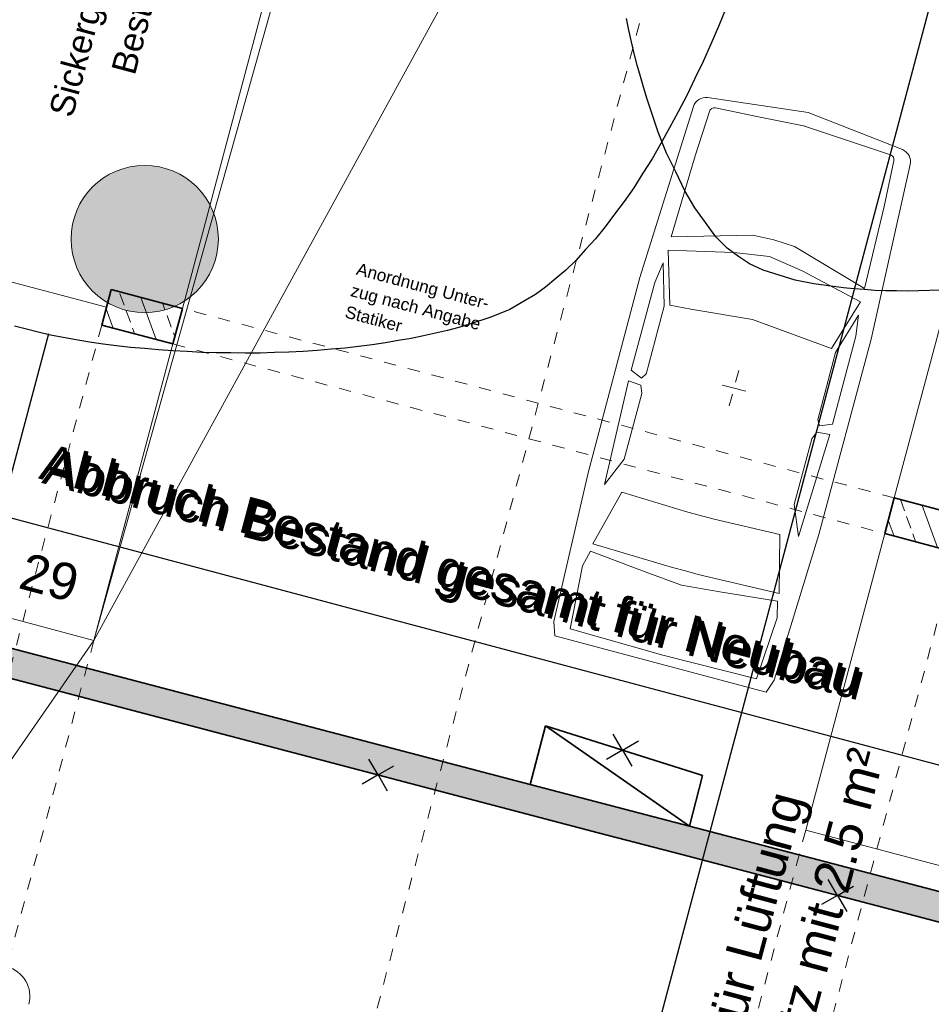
# Model space of a CAD drawing. Header units: metres. Extents: x 4462557 to 4462755, y 5328146 to 5328388.
# Tile 67 of 149: x 4462626.14 to 4462633.57, y 5328245.38 to 5328253.41. Entities that reach past the tile are written whole.
import ezdxf

# ---------------------------------------------------------------- set-up
doc = ezdxf.new("R2010")
doc.units = ezdxf.units.M
doc.header["$PDMODE"] = 65
doc.linetypes.add('AUSGEZOGEN', pattern=[0])
doc.linetypes.add('VERDECKT2_S2', pattern=[0.15, 0.1, -0.05])
doc.layers.add('B31_BEWLIN', color=3, linetype='AUSGEZOGEN')
for name, color, linetype, lineweight in [('Maßlinie_Allgemein', 7, 'AUSGEZOGEN', 13), ('Schraffur', 7, 'AUSGEZOGEN', 158), ('Standard', 7, 'AUSGEZOGEN', 13)]:
    doc.layers.add(name, color=color, linetype=linetype, lineweight=lineweight)
doc.styles.add('ARIAL', font='ARIAL.TTF')
doc.dimstyles.new('_DIMSTYLE_10', dxfattribs={"dimtxt": 0.2, "dimasz": 0.3, "dimexe": 0, "dimexo": 1e-06, "dimgap": 0.1, "dimtad": 2, "dimdec": 3, "dimrnd": 0.005, "dimzin": 4, "dimdsep": 46, "dimtxsty": 'ARIAL', "dimblk1": 'ALL_ML_STRICH', "dimblk2": 'ALL_ML_STRICH', "dimsah": 1, "dimcen": 0, "dimse1": 1, "dimse2": 1, "dimclrd": 7, "dimclre": 7, "dimclrt": 7, "dimadec": 0, "dimazin": 0, "dimtfac": 1, "dimtdec": 0, "dimtix": 1, "dimtmove": 2, "dimatfit": 3, "dimfxl": 0, "dimtzin": 0, "dimlwd": 0, "dimlwe": 13, "dimarcsym": 0})
doc.dimstyles.new('_DIMSTYLE_11', dxfattribs={"dimtxt": 0.2, "dimasz": 0.3, "dimexe": 0, "dimexo": 1e-06, "dimgap": 0.1, "dimtad": 2, "dimdec": 1, "dimlfac": 100, "dimrnd": 0.5, "dimzin": 4, "dimdsep": 46, "dimtxsty": 'ARIAL', "dimblk1": 'ALL_ML_STRICH', "dimblk2": 'ALL_ML_STRICH', "dimsah": 1, "dimcen": 0, "dimse1": 1, "dimse2": 1, "dimclrd": 7, "dimclre": 7, "dimclrt": 7, "dimadec": 0, "dimazin": 0, "dimtfac": 1, "dimtdec": 0, "dimtix": 1, "dimtmove": 2, "dimatfit": 3, "dimfxl": 0, "dimtvp": 1.2, "dimtzin": 0, "dimlwd": 0, "dimlwe": 13, "dimarcsym": 0})
doc.dimstyles.new('_DIMSTYLE_3', dxfattribs={"dimtxt": 0.2, "dimasz": 0.3, "dimexe": 0, "dimexo": 0, "dimgap": 0.1, "dimtad": 2, "dimrnd": 0.005, "dimzin": 4, "dimdsep": 46, "dimtxsty": 'ARIAL', "dimblk1": 'ALL_ML_STRICH', "dimblk2": 'ALL_ML_STRICH', "dimsah": 1, "dimcen": 0, "dimclrd": 7, "dimclre": 7, "dimclrt": 7, "dimadec": 0, "dimazin": 0, "dimtfac": 1, "dimtdec": 0, "dimtix": 1, "dimtmove": 2, "dimatfit": 3, "dimfxl": 0, "dimtzin": 0, "dimlwd": 0, "dimlwe": 13, "dimarcsym": 0})
doc.dimstyles.new('_DIMSTYLE_5', dxfattribs={"dimtxt": 0.2, "dimasz": 0.3, "dimexe": 0, "dimexo": 0, "dimgap": 0.1, "dimtad": 2, "dimdec": 3, "dimrnd": 0.005, "dimzin": 4, "dimdsep": 46, "dimtxsty": 'ARIAL', "dimblk1": 'ALL_ML_STRICH', "dimblk2": 'ALL_ML_STRICH', "dimsah": 1, "dimcen": 0, "dimclrd": 7, "dimclre": 7, "dimclrt": 7, "dimadec": 0, "dimazin": 0, "dimtfac": 1, "dimtdec": 0, "dimtix": 1, "dimtmove": 2, "dimatfit": 3, "dimfxl": 0, "dimtzin": 0, "dimlwd": 0, "dimlwe": 13, "dimarcsym": 0})
doc.dimstyles.new('_DIMSTYLE_7', dxfattribs={"dimtxt": 0.2, "dimasz": 0.3, "dimexe": 0, "dimexo": 1e-06, "dimgap": 0.1, "dimtad": 2, "dimrnd": 0.005, "dimzin": 4, "dimdsep": 46, "dimtxsty": 'ARIAL', "dimblk1": 'ALL_ML_STRICH', "dimblk2": 'ALL_ML_STRICH', "dimsah": 1, "dimcen": 0, "dimse1": 1, "dimse2": 1, "dimclrd": 7, "dimclre": 7, "dimclrt": 7, "dimadec": 0, "dimazin": 0, "dimtfac": 1, "dimtdec": 0, "dimtix": 1, "dimtmove": 2, "dimatfit": 3, "dimfxl": 0, "dimtzin": 0, "dimlwd": 0, "dimlwe": 13, "dimarcsym": 0})
pattern_1 = [(110, (0, 0), (-0.281907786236, -0.102606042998), []), (110, (-0.14095, -0.0513), (-0.281907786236, -0.102606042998), [0.1, -0.05])]

# ---------------------------------------------------------------- blocks, each defined once
blk = doc.blocks.new('ALL_ML_STRICH')
at = {"color": 0, "linetype": 'ByBlock', "lineweight": -2}
for p, q in [((-0.3, -0.3), (0.3, 0.3)), ((0, -0.5), (0, 0.5)), ((-1, 0), (0.5, 0))]:
    blk.add_line(p, q, dxfattribs=at)
blk = doc.blocks.new('*D97')
at = {"layer": 'DEFPOINTS', "color": 7, "linetype": 'AUSGEZOGEN', "lineweight": 13}
for p in [(4462635.3861, 5328300.2215), (4462618.0648, 5328247.814), (4462621.2053, 5328246.9776)]:
    blk.add_point(p, dxfattribs=at)
at = {"layer": 'Maßlinie_Allgemein', "color": 7, "linetype": 'AUSGEZOGEN', "lineweight": -2}
blk.add_line((4462618.0648, 5328247.814), (4462632.2456, 5328301.0579), dxfattribs=at)
at = {"layer": 'Maßlinie_Allgemein', "color": 7, "linetype": 'AUSGEZOGEN', "lineweight": 13, "xscale": 0.3, "yscale": 0.3, "zscale": 0.3}
for p, rotation in [((4462632.2456, 5328301.0579), 75.08618508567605), ((4462618.0648, 5328247.814), 255.0861850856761)]:
    blk.add_blockref('ALL_ML_STRICH', p, dxfattribs=dict(at, rotation=rotation))
at = {"layer": 'Maßlinie_Allgemein', "color": 7, "linetype": 'AUSGEZOGEN', "lineweight": 13, "insert": (4462624.9605, 5328274.4952), "char_height": 0.2, "width": 1, "attachment_point": 5, "rotation": 75.08619, "style": 'ARIAL'}
blk.add_mtext('\\A1;{\\A1;{55.10\\H0.132000;\\S^ ;}}', dxfattribs=at)
blk = doc.blocks.new('*D106')
at = {"layer": 'DEFPOINTS', "color": 7, "linetype": 'AUSGEZOGEN', "lineweight": 13}
for p in [(4462626.8082, 5328250.9183), (4462618.7895, 5328247.621), (4462621.2053, 5328246.9776)]:
    blk.add_point(p, dxfattribs=at)
at = {"layer": 'Maßlinie_Allgemein', "color": 7, "linetype": 'AUSGEZOGEN', "lineweight": -2}
blk.add_line((4462618.7895, 5328247.621), (4462620.1407, 5328252.6941), dxfattribs=at)
at = {"layer": 'Maßlinie_Allgemein', "color": 7, "linetype": 'AUSGEZOGEN', "lineweight": 13, "xscale": 0.3, "yscale": 0.3, "zscale": 0.3}
for p, rotation in [((4462620.1407, 5328252.6941), 75.08618508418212), ((4462618.7895, 5328247.621), 255.0861850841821)]:
    blk.add_blockref('ALL_ML_STRICH', p, dxfattribs=dict(at, rotation=rotation))
at = {"layer": 'Maßlinie_Allgemein', "color": 7, "linetype": 'AUSGEZOGEN', "lineweight": 13, "insert": (4462619.2721, 5328250.2231), "char_height": 0.2, "width": 0.8, "attachment_point": 5, "rotation": 75.08619, "style": 'ARIAL'}
blk.add_mtext('\\A1;{\\A1;{5.25\\H0.132000;\\S^ ;}}', dxfattribs=at)
blk = doc.blocks.new('*D107')
at = {"layer": 'DEFPOINTS', "color": 7, "linetype": 'AUSGEZOGEN', "lineweight": 13}
for p in [(4462620.1407, 5328252.6941), (4462626.8854, 5328251.2082), (4462626.8082, 5328250.9183)]:
    blk.add_point(p, dxfattribs=at)
at = {"layer": 'Maßlinie_Allgemein', "color": 7, "linetype": 'AUSGEZOGEN', "lineweight": -2}
blk.add_line((4462620.1407, 5328252.6941), (4462620.2179, 5328252.984), dxfattribs=at)
at = {"layer": 'Maßlinie_Allgemein', "color": 7, "linetype": 'AUSGEZOGEN', "lineweight": 13, "xscale": 0.3, "yscale": 0.3, "zscale": 0.3}
for p, rotation in [((4462620.2179, 5328252.984), 75.08618508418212), ((4462620.1407, 5328252.6941), 255.0861850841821)]:
    blk.add_blockref('ALL_ML_STRICH', p, dxfattribs=dict(at, rotation=rotation))
at = {"layer": 'Maßlinie_Allgemein', "color": 7, "linetype": 'AUSGEZOGEN', "lineweight": 13, "insert": (4462619.8354, 5328252.9217), "char_height": 0.2, "width": 0.8, "attachment_point": 5, "rotation": 75.08619, "style": 'ARIAL'}
blk.add_mtext('\\A1;{\\A1;{30\\H0.132000;\\S^ ;}}', dxfattribs=at)
blk = doc.blocks.new('*D108')
at = {"layer": 'DEFPOINTS', "color": 7, "linetype": 'AUSGEZOGEN', "lineweight": 13}
for p in [(4462628.8157, 5328258.4556), (4462620.2179, 5328252.984), (4462626.8854, 5328251.2082)]:
    blk.add_point(p, dxfattribs=at)
at = {"layer": 'Maßlinie_Allgemein', "color": 7, "linetype": 'AUSGEZOGEN', "lineweight": -2}
blk.add_line((4462620.2179, 5328252.984), (4462622.1481, 5328260.2314), dxfattribs=at)
at = {"layer": 'Maßlinie_Allgemein', "color": 7, "linetype": 'AUSGEZOGEN', "lineweight": 13, "xscale": 0.3, "yscale": 0.3, "zscale": 0.3}
for p, rotation in [((4462622.1481, 5328260.2314), 75.08618508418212), ((4462620.2179, 5328252.984), 255.0861850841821)]:
    blk.add_blockref('ALL_ML_STRICH', p, dxfattribs=dict(at, rotation=rotation))
at = {"layer": 'Maßlinie_Allgemein', "color": 7, "linetype": 'AUSGEZOGEN', "lineweight": 13, "insert": (4462620.9902, 5328256.6743), "char_height": 0.2, "width": 0.8, "attachment_point": 5, "rotation": 75.08619, "style": 'ARIAL'}
blk.add_mtext('\\A1;{\\A1;{7.50\\H0.132000;\\S^ ;}}', dxfattribs=at)
blk = doc.blocks.new('*D159')
at = {"layer": 'DEFPOINTS', "color": 7, "linetype": 'AUSGEZOGEN', "lineweight": 13}
for p in [(4462629.5344, 5328312.2485), (4462615.1828, 5328245.7357), (4462620.256, 5328244.3845)]:
    blk.add_point(p, dxfattribs=at)
at = {"layer": 'Maßlinie_Allgemein', "color": 7, "linetype": 'AUSGEZOGEN', "lineweight": -2}
blk.add_line((4462615.1828, 5328245.7357), (4462632.6749, 5328311.412), dxfattribs=at)
at = {"layer": 'Maßlinie_Allgemein', "color": 7, "linetype": 'AUSGEZOGEN', "lineweight": 13, "xscale": 0.3, "yscale": 0.3, "zscale": 0.3}
for p, rotation in [((4462632.6749, 5328311.412), 75.08618508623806), ((4462615.1828, 5328245.7357), 255.0861850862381)]:
    blk.add_blockref('ALL_ML_STRICH', p, dxfattribs=dict(at, rotation=rotation))
at = {"layer": 'Maßlinie_Allgemein', "color": 7, "linetype": 'AUSGEZOGEN', "lineweight": 13, "insert": (4462623.7393, 5328278.6525), "char_height": 0.2, "width": 1.2, "attachment_point": 5, "rotation": 75.08619, "style": 'ARIAL'}
blk.add_mtext('\\A1;{\\A1;{67.96\\H0.132000;\\S5^ ;}}', dxfattribs=at)
blk = doc.blocks.new('*D165')
at = {"layer": 'DEFPOINTS', "color": 7, "linetype": 'AUSGEZOGEN', "lineweight": 13}
for p in [(4462658.0119, 5328322.0331), (4462627.546, 5328226.4896), (4462635.1315, 5328224.4693)]:
    blk.add_point(p, dxfattribs=at)
at = {"layer": 'Maßlinie_Allgemein', "color": 7, "linetype": 'AUSGEZOGEN', "lineweight": -2}
blk.add_line((4462635.1315, 5328224.4693), (4462660.9108, 5328321.261), dxfattribs=at)
at = {"layer": 'Maßlinie_Allgemein', "color": 7, "linetype": 'AUSGEZOGEN', "lineweight": 13, "yscale": 0.3, "zscale": 0.3}
for p, xscale, rotation in [((4462660.9108, 5328321.261), 0.3, 75.08618508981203), ((4462635.1315, 5328224.4693), 0.2999999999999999, 255.0861850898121)]:
    blk.add_blockref('ALL_ML_STRICH', p, dxfattribs=dict(at, xscale=xscale, rotation=rotation))
at = {"layer": 'Maßlinie_Allgemein', "color": 7, "linetype": 'AUSGEZOGEN', "lineweight": 13, "insert": (4462647.8296, 5328272.9363), "char_height": 0.2, "width": 1.4, "attachment_point": 5, "rotation": 75.08619, "style": 'ARIAL'}
blk.add_mtext('\\A1;{\\A1;{100.16\\H0.132000;\\S5^ ;}}', dxfattribs=at)
blk = doc.blocks.new('*D166')
at = {"layer": 'DEFPOINTS', "color": 7, "linetype": 'AUSGEZOGEN', "lineweight": 13}
for p in [(4462658.0119, 5328322.0331), (4462626.6452, 5328223.1075), (4462634.9555, 5328220.8942)]:
    blk.add_point(p, dxfattribs=at)
at = {"layer": 'Maßlinie_Allgemein', "color": 7, "linetype": 'AUSGEZOGEN', "lineweight": -2}
blk.add_line((4462634.9555, 5328220.8942), (4462661.6356, 5328321.068), dxfattribs=at)
at = {"layer": 'Maßlinie_Allgemein', "color": 7, "linetype": 'AUSGEZOGEN', "lineweight": 13, "xscale": 0.3, "yscale": 0.3, "zscale": 0.3}
for p, rotation in [((4462661.6356, 5328321.068), 75.08618508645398), ((4462634.9555, 5328220.8942), 255.086185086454)]:
    blk.add_blockref('ALL_ML_STRICH', p, dxfattribs=dict(at, rotation=rotation))
at = {"layer": 'Maßlinie_Allgemein', "color": 7, "linetype": 'AUSGEZOGEN', "lineweight": 13, "insert": (4462648.1038, 5328271.0523), "char_height": 0.2, "width": 1.4, "attachment_point": 5, "rotation": 75.08619, "style": 'ARIAL'}
blk.add_mtext('\\A1;{\\A1;{103.66\\H0.132000;\\S5^ ;}}', dxfattribs=at)
blk = doc.blocks.new('*D355')
at = {"layer": 'DEFPOINTS', "color": 7, "linetype": 'AUSGEZOGEN', "lineweight": 13}
for p in [(4462641.9286, 5328282.0454), (4462631.11, 5328244.3396), (4462631.8347, 5328244.1465)]:
    blk.add_point(p, dxfattribs=at)
at = {"layer": 'Maßlinie_Allgemein', "color": 7, "linetype": 'AUSGEZOGEN', "lineweight": -2}
for p, q in [((4462631.11, 5328244.3396), (4462641.2039, 5328282.2384)), ((4462641.2039, 5328282.2384), (4462641.2039, 5328282.2384)), ((4462631.11, 5328244.3396), (4462631.11, 5328244.3396))]:
    blk.add_line(p, q, dxfattribs=at)
at = {"layer": 'Maßlinie_Allgemein', "color": 7, "linetype": 'AUSGEZOGEN', "lineweight": 13, "xscale": 0.3, "yscale": 0.3, "zscale": 0.3}
for p, rotation in [((4462641.2039, 5328282.2384), 75.0861849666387), ((4462631.11, 5328244.3396), 255.0861849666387)]:
    blk.add_blockref('ALL_ML_STRICH', p, dxfattribs=dict(at, rotation=rotation))
at = {"layer": 'Maßlinie_Allgemein', "color": 7, "linetype": 'AUSGEZOGEN', "lineweight": 13, "insert": (4462635.9623, 5328263.3489), "char_height": 0.2, "width": 1, "attachment_point": 5, "rotation": 75.08618, "style": 'ARIAL'}
blk.add_mtext('\\A1;{\\A1;{39.22\\H0.132000;\\S^ ;}}', dxfattribs=at)
blk = doc.blocks.new('*D507')
at = {"layer": 'DEFPOINTS', "color": 7, "linetype": 'AUSGEZOGEN', "lineweight": 13}
for p in [(4462624.5847, 5328330.936), (4462600.5756, 5328252.2133), (4462607.6295, 5328250.3346)]:
    blk.add_point(p, dxfattribs=at)
at = {"layer": 'Maßlinie_Allgemein', "color": 7, "linetype": 'AUSGEZOGEN', "lineweight": -2}
for p, q in [((4462607.6295, 5328250.3346), (4462628.7978, 5328329.8139)), ((4462628.7978, 5328329.8139), (4462628.7978, 5328329.8139)), ((4462607.6295, 5328250.3346), (4462607.6295, 5328250.3346))]:
    blk.add_line(p, q, dxfattribs=at)
at = {"layer": 'Maßlinie_Allgemein', "color": 7, "linetype": 'AUSGEZOGEN', "lineweight": 13, "xscale": 0.3, "yscale": 0.3, "zscale": 0.3}
for p, rotation in [((4462628.7978, 5328329.8139), 75.08618496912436), ((4462607.6295, 5328250.3346), 255.0861849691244)]:
    blk.add_blockref('ALL_ML_STRICH', p, dxfattribs=dict(at, rotation=rotation))
at = {"layer": 'Maßlinie_Allgemein', "color": 7, "linetype": 'AUSGEZOGEN', "lineweight": 13, "insert": (4462618.0187, 5328290.1324), "char_height": 0.2, "width": 1, "attachment_point": 5, "rotation": 75.08618, "style": 'ARIAL'}
blk.add_mtext('\\A1;{\\A1;{82.25\\H0.132000;\\S^ ;}}', dxfattribs=at)
blk = doc.blocks.new('*D510')
at = {"layer": 'DEFPOINTS', "color": 7, "linetype": 'AUSGEZOGEN', "lineweight": 13}
for p in [(4462624.5847, 5328330.936), (4462595.1238, 5328235.1248), (4462603.7433, 5328232.8291)]:
    blk.add_point(p, dxfattribs=at)
at = {"layer": 'Maßlinie_Allgemein', "color": 7, "linetype": 'AUSGEZOGEN', "lineweight": -2}
for p, q in [((4462603.7433, 5328232.8291), (4462629.5226, 5328329.6209)), ((4462629.5226, 5328329.6209), (4462629.5226, 5328329.6209)), ((4462603.7433, 5328232.8291), (4462603.7433, 5328232.8291))]:
    blk.add_line(p, q, dxfattribs=at)
at = {"layer": 'Maßlinie_Allgemein', "color": 7, "linetype": 'AUSGEZOGEN', "lineweight": 13, "xscale": 0.3, "yscale": 0.3, "zscale": 0.3}
for p, rotation in [((4462629.5226, 5328329.6209), 75.08618496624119), ((4462603.7433, 5328232.8291), 255.0861849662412)]:
    blk.add_blockref('ALL_ML_STRICH', p, dxfattribs=dict(at, rotation=rotation))
at = {"layer": 'Maßlinie_Allgemein', "color": 7, "linetype": 'AUSGEZOGEN', "lineweight": 13, "insert": (4462616.4414, 5328281.2962), "char_height": 0.2, "width": 1.4, "attachment_point": 5, "rotation": 75.08618, "style": 'ARIAL'}
blk.add_mtext('\\A1;{\\A1;{100.16\\H0.132000;\\S5^ ;}}', dxfattribs=at)
blk = doc.blocks.new('*D525')
at = {"layer": 'DEFPOINTS', "color": 7, "linetype": 'AUSGEZOGEN', "lineweight": 13}
for p in [(4462624.5204, 5328330.6944), (4462603.2975, 5328251.7471), (4462606.9691, 5328250.7692)]:
    blk.add_point(p, dxfattribs=at)
at = {"layer": 'Maßlinie_Allgemein', "color": 7, "linetype": 'AUSGEZOGEN', "lineweight": -2}
for p, q in [((4462606.9691, 5328250.7692), (4462628.0088, 5328329.7654)), ((4462628.0088, 5328329.7654), (4462628.0088, 5328329.7654)), ((4462606.9691, 5328250.7692), (4462606.9691, 5328250.7692))]:
    blk.add_line(p, q, dxfattribs=at)
at = {"layer": 'Maßlinie_Allgemein', "color": 7, "linetype": 'AUSGEZOGEN', "lineweight": 13, "xscale": 0.3, "yscale": 0.3, "zscale": 0.3}
for p, rotation in [((4462628.0088, 5328329.7654), 75.08618456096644), ((4462606.9691, 5328250.7692), 255.0861845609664)]:
    blk.add_blockref('ALL_ML_STRICH', p, dxfattribs=dict(at, rotation=rotation))
at = {"layer": 'Maßlinie_Allgemein', "color": 7, "linetype": 'AUSGEZOGEN', "lineweight": 13, "insert": (4462617.2939, 5328290.3254), "char_height": 0.2, "width": 1, "attachment_point": 5, "rotation": 75.08618, "style": 'ARIAL'}
blk.add_mtext('\\A1;{\\A1;{81.75\\H0.132000;\\S^ ;}}', dxfattribs=at)
blk = doc.blocks.new('COMPLEXOBJECT_76')
at = {"layer": 'Standard', "color": 7, "linetype": 'AUSGEZOGEN', "lineweight": 25}
for q in [(4462632.7263, 5328246.4018), (4462632.9313, 5328246.3472), (4462632.6717, 5328246.1968), (4462632.8767, 5328246.1422)]:
    blk.add_line((4462632.8015, 5328246.272), q, dxfattribs=at)
blk = doc.blocks.new('COMPLEXOBJECT_77')
at = {"layer": 'Standard', "color": 7, "linetype": 'AUSGEZOGEN', "lineweight": 25}
for q in [(4462630.975, 5328247.5845), (4462631.18, 5328247.5299), (4462630.9204, 5328247.3795), (4462631.1254, 5328247.3249)]:
    blk.add_line((4462631.0502, 5328247.4547), q, dxfattribs=at)
blk = doc.blocks.new('COMPLEXOBJECT_78')
at = {"layer": 'Standard', "color": 7, "linetype": 'AUSGEZOGEN', "lineweight": 25}
for q in [(4462628.9832, 5328247.3831), (4462629.1882, 5328247.3285), (4462628.9286, 5328247.1781), (4462629.1336, 5328247.1235)]:
    blk.add_line((4462629.0584, 5328247.2533), q, dxfattribs=at)

msp = doc.modelspace()

# ---------------------------------------------------------------- hatches: boundary and pattern name
at = {"layer": 'Schraffur', "linetype": 'AUSGEZOGEN', "lineweight": 18}
h = msp.add_hatch(dxfattribs=at)
h.set_pattern_fill('SCHRAFFUR_7', scale=0.1, angle=65, style=0, pattern_type=2)
h.set_pattern_definition(pattern_1)
h.paths.add_polyline_path([(4462627.38803, 5328250.76389), (4462627.46524, 5328251.05378), (4462626.88545, 5328251.2082), (4462626.80824, 5328250.91831)], flags=0)
h = msp.add_hatch(dxfattribs=at)
h.set_pattern_fill('SCHRAFFUR_7', scale=0.1, angle=65, style=0, pattern_type=2)
h.set_pattern_definition(pattern_1)
h.paths.add_polyline_path([(4462633.18591, 5328249.21969), (4462633.7657, 5328249.06527), (4462633.84291, 5328249.35517), (4462633.26312, 5328249.50959)], flags=0)
at = {"layer": 'Standard', "linetype": 'AUSGEZOGEN', "lineweight": 35}
msp.add_hatch(color=255, dxfattribs=at).paths.add_polyline_path([(4462627.71804, 5328251.40324), (4462627.74438, 5328251.49124), (4462627.75698, 5328251.58223), (4462627.75554, 5328251.67408), (4462627.74009, 5328251.76463), (4462627.71101, 5328251.85177), (4462627.66896, 5328251.93344), (4462627.61494, 5328252.00773), (4462627.55021, 5328252.07291), (4462627.47629, 5328252.12745), (4462627.39492, 5328252.17006), (4462627.30799, 5328252.19975), (4462627.21755, 5328252.21582), (4462627.12571, 5328252.2179), (4462627.03463, 5328252.20594), (4462626.94645, 5328252.18021), (4462626.92749, 5328252.17135), (4462626.91461, 5328252.16533), (4462626.79991, 5328252.0989), (4462626.78692, 5328252.09019), (4462626.71931, 5328252.028), (4462626.66198, 5328251.95623), (4462626.61628, 5328251.87654), (4462626.58328, 5328251.79081), (4462626.56376, 5328251.70105), (4462626.55817, 5328251.60937), (4462626.56663, 5328251.5179), (4462626.58896, 5328251.42879), (4462626.62463, 5328251.34414), (4462626.67281, 5328251.26593), (4462626.73236, 5328251.19599), (4462626.79322, 5328251.14344), (4462626.79422, 5328251.1417), (4462626.79482, 5328251.14205), (4462626.80188, 5328251.13595), (4462626.87976, 5328251.08724), (4462626.96416, 5328251.05098), (4462627.05311, 5328251.02803), (4462627.14452, 5328251.01893), (4462627.23624, 5328251.02389), (4462627.32613, 5328251.04279), (4462627.41209, 5328251.07519), (4462627.49209, 5328251.12033), (4462627.56426, 5328251.17716), (4462627.63866, 5328251.25693), (4462627.63517, 5328251.25491), (4462627.63468, 5328251.25575), (4462627.67858, 5328251.32029)])
at = {"layer": 'Standard', "linetype": 'AUSGEZOGEN', "lineweight": 25}
msp.add_hatch(color=9, dxfattribs=at).paths.add_polyline_path([(4462615.72989, 5328229.92653), (4462615.93194, 5328229.86924), (4462615.94076, 5328229.9034), (4462616.66911, 5328232.72318), (4462616.51853, 5328232.76366), (4462618.41401, 5328239.9509), (4462619.62743, 5328244.55194), (4462619.69118, 5328244.79369), (4462620.90364, 5328249.39104), (4462626.04266, 5328248.04385), (4462626.62305, 5328247.8917), (4462634.36163, 5328245.86304), (4462637.26359, 5328245.10229), (4462637.32536, 5328245.33421), (4462631.59448, 5328246.83656), (4462630.29856, 5328247.17628), (4462629.58679, 5328247.36287), (4462626.68482, 5328248.12362), (4462621.84821, 5328249.39153), (4462621.60638, 5328249.45493), (4462620.73268, 5328249.68397), (4462616.22556, 5328232.59391), (4462616.44479, 5328232.52638)])

# ---------------------------------------------------------------- linework, layer by layer
at = {"layer": 'B31_BEWLIN', "color": 250, "linetype": 'AUSGEZOGEN'}
for points in [[(4462631.89199, 5328253.49618), (4462631.83174, 5328253.35156), (4462631.77009, 5328253.2071), (4462631.70595, 5328253.06578), (4462631.63933, 5328252.9276), (4462631.57271, 5328252.78941), (4462631.5044, 5328252.65499), (4462631.43314, 5328252.52588), (4462631.36328, 5328252.39662), (4462631.29049, 5328252.27268), (4462631.21633, 5328252.1553), (4462631.14138, 5328252.03731), (4462631.06427, 5328251.92526), (4462630.98596, 5328251.82118), (4462630.90765, 5328251.71711), (4462630.82875, 5328251.62022), (4462630.7488, 5328251.5327), (4462630.66886, 5328251.44519), (4462630.5877, 5328251.36564), (4462630.50629, 5328251.2961), (4462630.42347, 5328251.22671), (4462630.34039, 5328251.16733), (4462630.25796, 5328251.1195), (4462630.13189, 5328251.04565), (4462629.97851, 5328250.98163), (4462629.80409, 5328250.92646), (4462629.71618, 5328250.89896), (4462629.62359, 5328250.87414), (4462629.52634, 5328250.85199), (4462629.4297, 5328250.82907), (4462629.32839, 5328250.80882), (4462629.22382, 5328250.79109), (4462629.11925, 5328250.77335), (4462629.01062, 5328250.75751), (4462628.90014, 5328250.74403), (4462628.79044, 5328250.73116), (4462628.67747, 5328250.72082), (4462628.56326, 5328250.71203), (4462628.44843, 5328250.70404), (4462628.33236, 5328250.69761), (4462628.21521, 5328250.69415), (4462628.09727, 5328250.69008), (4462627.97826, 5328250.68897), (4462627.85958, 5328250.69068), (4462627.74089, 5328250.69238), (4462627.62237, 5328250.69549), (4462627.50418, 5328250.70141), (4462627.38739, 5328250.70717), (4462627.27092, 5328250.71574), (4462627.15681, 5328250.72617), (4462627.04192, 5328250.73597), (4462626.92875, 5328250.74843), (4462626.81873, 5328250.76336), (4462626.70808, 5328250.77908), (4462626.59978, 5328250.79667), (4462626.49463, 5328250.81673), (4462626.39087, 5328250.83663), (4462626.29025, 5328250.85902), (4462626.19418, 5328250.88372), (4462626.09732, 5328250.9078)], [(4462633.64187, 5328251.20236), (4462633.55033, 5328251.19877), (4462633.45958, 5328251.1958), (4462633.36977, 5328251.19486), (4462633.28091, 5328251.19595), (4462633.19206, 5328251.19703), (4462633.10493, 5328251.20076), (4462633.01953, 5328251.20713), (4462632.93335, 5328251.21289), (4462632.84953, 5328251.2205), (4462632.76822, 5328251.23139), (4462632.607, 5328251.25299), (4462632.45754, 5328251.28391), (4462632.32625, 5328251.3241), (4462632.19574, 5328251.36491), (4462632.08356, 5328251.4164), (4462631.99543, 5328251.47796), (4462631.90118, 5328251.54369), (4462631.81108, 5328251.63817), (4462631.72501, 5328251.75496), (4462631.63893, 5328251.87176), (4462631.55828, 5328252.0107), (4462631.48302, 5328252.16539), (4462631.40839, 5328252.3193), (4462631.33992, 5328252.48957), (4462631.27963, 5328252.66886), (4462631.2501, 5328252.75772), (4462631.22231, 5328252.84923), (4462631.19686, 5328252.9426), (4462631.17001, 5328253.03613), (4462631.14535, 5328253.13012), (4462631.12367, 5328253.22518), (4462631.10198, 5328253.32025), (4462631.08248, 5328253.41578)]]:
    msp.add_lwpolyline(points, dxfattribs=at)
at = {"layer": 'Standard', "color": 7, "linetype": 'VERDECKT2_S2', "lineweight": 13}
for p, q in [((4462649.97545, 5328323.91481), (4462628.22804, 5328242.26128)), ((4462631.91938, 5328250.25913), (4462631.99659, 5328250.54903)), ((4462631.95798, 5328250.40408), (4462631.81303, 5328250.44268)), ((4462631.95798, 5328250.40408), (4462632.10293, 5328250.36548))]:
    msp.add_line(p, q, dxfattribs=at)
at = {"layer": 'Standard', "color": 253, "linetype": 'AUSGEZOGEN', "lineweight": 18}
for p, q in [((4462633.01826, 5328270.73769), (4462626.74461, 5328248.3481)), ((4462626.74461, 5328248.3481), (4462638.23636, 5328269.34792)), ((4462625.07054, 5328245.9481), (4462626.74461, 5328248.3481))]:
    msp.add_line(p, q, dxfattribs=at)
at = {"layer": 'Standard', "color": 7, "linetype": 'AUSGEZOGEN', "lineweight": 13}
for p, q in [((4462629.39548, 5328258.30114), (4462627.46524, 5328251.05378)), ((4462635.19336, 5328256.75694), (4462633.26312, 5328249.50959)), ((4462623.07813, 5328252.067), (4462626.84684, 5328251.06325)), ((4462627.38803, 5328250.76389), (4462626.74461, 5328248.3481)), ((4462622.39611, 5328249.50627), (4462626.74461, 5328248.3481)), ((4462633.18591, 5328249.21969), (4462632.5425, 5328246.80391)), ((4462634.47512, 5328246.28918), (4462632.5425, 5328246.80391))]:
    msp.add_line(p, q, dxfattribs=at)
at = {"layer": 'Standard', "color": 253, "linetype": 'AUSGEZOGEN', "lineweight": 13}
for p, q in [((4462631.74318, 5328252.77122), (4462632.56073, 5328252.65046)), ((4462631.62732, 5328252.69848), (4462631.19211, 5328251.306)), ((4462631.75778, 5328252.65818), (4462631.64203, 5328252.2965)), ((4462631.80633, 5328252.6866), (4462632.14313, 5328252.61766)), ((4462632.14313, 5328252.61766), (4462632.53831, 5328252.53773)), ((4462633.32948, 5328252.34716), (4462632.56073, 5328252.65046)), ((4462632.90626, 5328252.41366), (4462632.52391, 5328252.54158)), ((4462633.23254, 5328252.30535), (4462632.90626, 5328252.41366)), ((4462631.44545, 5328251.6381), (4462631.64202, 5328252.2965)), ((4462633.26043, 5328252.2565), (4462633.18027, 5328251.8853)), ((4462633.39359, 5328252.22632), (4462633.07592, 5328250.80242)), ((4462633.02209, 5328251.21663), (4462633.18027, 5328251.8853)), ((4462632.11086, 5328251.6505), (4462631.44545, 5328251.6381)), ((4462632.28319, 5328251.61225), (4462632.11086, 5328251.6505)), ((4462632.28319, 5328251.61225), (4462632.45162, 5328251.55941)), ((4462632.45162, 5328251.55941), (4462633.02209, 5328251.21663)), ((4462631.42106, 5328251.52763), (4462631.95732, 5328251.50898)), ((4462631.42106, 5328251.52763), (4462631.43519, 5328251.08031)), ((4462631.95732, 5328251.50898), (4462632.24659, 5328251.47533)), ((4462632.51407, 5328251.36015), (4462632.24659, 5328251.47533)), ((4462631.38084, 5328251.42525), (4462631.31257, 5328251.26608)), ((4462631.38929, 5328251.0717), (4462631.38084, 5328251.42525)), ((4462631.19211, 5328251.306), (4462630.76887, 5328249.71312)), ((4462632.9881, 5328251.10872), (4462632.51407, 5328251.36015)), ((4462631.31257, 5328251.26608), (4462631.11989, 5328250.55007)), ((4462631.24137, 5328250.51835), (4462631.38929, 5328251.0717)), ((4462631.43519, 5328251.08031), (4462631.6067, 5328251.04861)), ((4462631.6067, 5328251.04861), (4462632.10959, 5328250.96293)), ((4462632.9881, 5328251.10872), (4462632.75265, 5328250.72812)), ((4462632.78604, 5328250.69431), (4462632.97188, 5328250.99993)), ((4462632.97188, 5328250.99993), (4462632.95161, 5328250.82793)), ((4462632.5882, 5328250.78623), (4462632.10959, 5328250.96293)), ((4462632.95161, 5328250.82793), (4462632.76132, 5328250.11128)), ((4462632.75265, 5328250.72812), (4462632.5882, 5328250.78623)), ((4462633.07592, 5328250.80242), (4462632.64788, 5328249.21082)), ((4462632.63957, 5328250.1464), (4462632.78604, 5328250.69431)), ((4462631.11989, 5328250.55007), (4462631.20561, 5328250.48602)), ((4462631.20561, 5328250.48602), (4462631.24291, 5328250.51975)), ((4462630.90442, 5328249.61903), (4462631.09831, 5328250.46456)), ((4462631.09831, 5328250.46456), (4462631.19925, 5328250.42858)), ((4462631.19925, 5328250.42858), (4462631.2069, 5328250.36097)), ((4462631.2069, 5328250.36097), (4462631.06384, 5328249.82582)), ((4462632.65506, 5328250.09855), (4462632.63957, 5328250.1464)), ((4462632.76132, 5328250.11128), (4462632.65506, 5328250.09855)), ((4462632.48346, 5328249.19692), (4462632.73734, 5328250.02642)), ((4462632.63191, 5328250.0456), (4462632.59156, 5328249.99082)), ((4462632.73734, 5328250.02642), (4462632.63191, 5328250.0456)), ((4462632.59156, 5328249.99082), (4462632.4485, 5328249.45567)), ((4462631.06384, 5328249.82582), (4462630.90442, 5328249.61903)), ((4462630.76887, 5328249.71312), (4462630.49076, 5328248.50441)), ((4462631.04352, 5328249.55742), (4462630.80892, 5328249.13674)), ((4462631.58224, 5328249.39412), (4462631.04352, 5328249.55742)), ((4462632.4485, 5328249.45567), (4462632.48346, 5328249.19692)), ((4462631.7955, 5328249.33582), (4462631.58224, 5328249.39412)), ((4462632.33218, 5328249.21293), (4462631.7955, 5328249.33582)), ((4462632.64788, 5328249.21082), (4462632.28577, 5328248.02456)), ((4462632.33218, 5328249.21293), (4462632.32557, 5328248.7313)), ((4462630.80892, 5328249.13674), (4462631.4562, 5328248.94185)), ((4462630.78864, 5328249.0753), (4462630.72345, 5328248.95646)), ((4462630.78864, 5328249.0753), (4462631.23361, 5328248.9075)), ((4462630.72345, 5328248.95646), (4462630.62233, 5328248.44353)), ((4462631.23361, 5328248.9075), (4462631.53142, 5328248.80001)), ((4462631.4562, 5328248.94185), (4462631.56245, 5328248.91594)), ((4462631.66738, 5328248.8854), (4462631.56245, 5328248.91594)), ((4462632.32557, 5328248.7313), (4462631.66738, 5328248.8854)), ((4462631.84314, 5328248.74456), (4462631.53142, 5328248.80001)), ((4462632.31249, 5328248.66795), (4462631.84314, 5328248.74456)), ((4462632.31249, 5328248.66795), (4462632.30968, 5328248.53242)), ((4462630.49076, 5328248.50441), (4462630.49826, 5328248.38688)), ((4462632.30968, 5328248.53242), (4462632.14137, 5328248.03745)), ((4462630.62233, 5328248.44353), (4462631.37889, 5328248.22941)), ((4462630.49826, 5328248.38688), (4462632.22052, 5328247.92631)), ((4462632.14137, 5328248.03745), (4462631.37889, 5328248.22941)), ((4462632.28577, 5328248.02456), (4462632.22052, 5328247.92631))]:
    msp.add_line(p, q, dxfattribs=at)
at = {"layer": 'Standard', "color": 7, "linetype": 'AUSGEZOGEN', "lineweight": 35}
for p, q in [((4462626.88545, 5328251.2082), (4462626.80824, 5328250.91831)), ((4462627.46524, 5328251.05378), (4462626.88545, 5328251.2082)), ((4462627.38803, 5328250.76389), (4462627.46524, 5328251.05378)), ((4462626.80824, 5328250.91831), (4462627.38803, 5328250.76389)), ((4462620.73268, 5328249.68397), (4462630.29856, 5328247.17628)), ((4462633.18591, 5328249.21969), (4462633.26312, 5328249.50959)), ((4462633.26312, 5328249.50959), (4462633.84291, 5328249.35517)), ((4462620.90364, 5328249.39104), (4462630.85225, 5328246.78302)), ((4462633.7657, 5328249.06527), (4462633.18591, 5328249.21969)), ((4462630.29856, 5328247.17628), (4462630.42334, 5328247.65224)), ((4462630.42334, 5328247.65224), (4462631.67708, 5328247.2572)), ((4462631.59448, 5328246.83656), (4462630.42334, 5328247.65224)), ((4462631.70264, 5328247.24914), (4462631.59448, 5328246.83656)), ((4462631.67708, 5328247.2572), (4462631.70264, 5328247.24914)), ((4462630.29856, 5328247.17628), (4462631.59448, 5328246.83656)), ((4462631.59448, 5328246.83656), (4462639.73793, 5328244.70176)), ((4462630.85225, 5328246.78302), (4462631.53337, 5328246.60447)), ((4462631.53337, 5328246.60447), (4462639.67699, 5328244.46962))]:
    msp.add_line(p, q, dxfattribs=at)
at = {"layer": 'Standard', "color": 7, "linetype": 'VERDECKT2_S2', "lineweight": 18}
for p, q in [((4462633.26312, 5328249.50959), (4462627.46524, 5328251.05378)), ((4462626.80824, 5328250.91831), (4462625.45707, 5328245.84516)), ((4462627.38803, 5328250.76389), (4462633.18591, 5328249.21969)), ((4462633.7657, 5328249.06527), (4462632.41453, 5328243.99212)), ((4462626.74461, 5328248.3481), (4462626.03686, 5328245.69074)), ((4462632.5425, 5328246.80391), (4462631.83474, 5328244.14654))]:
    msp.add_line(p, q, dxfattribs=at)
at = {"layer": 'Standard', "color": 7, "linetype": 'AUSGEZOGEN', "lineweight": 25}
for p, q in [((4462626.37539, 5328250.84732), (4462625.98934, 5328249.39785)), ((4462641.06492, 5328245.35168), (4462623.21476, 5328250.10585))]:
    msp.add_line(p, q, dxfattribs=at)
at = {"layer": 'Standard', "color": 7, "linetype": 'AUSGEZOGEN', "lineweight": 13}
msp.add_circle((4462627.15809, 5328251.61878), 0.6, dxfattribs=at)
at = {"layer": 'Standard', "color": 253, "linetype": 'AUSGEZOGEN', "lineweight": 13}
for centre, radius, start, end in [((4462631.7278, 5328252.66708), 0.10527, 81.597135, 162.64459), ((4462631.79788, 5328252.64535), 0.04211, 78.432387, 162.251425), ((4462633.29085, 5328252.24925), 0.10527, 347.423148, 68.469278), ((4462633.21927, 5328252.26539), 0.04211, 347.8169, 71.637857)]:
    msp.add_arc(centre, radius, start, end, dxfattribs=at)
at = {"layer": 'Standard', "color": 7, "linetype": 'AUSGEZOGEN', "lineweight": 18}
msp.add_arc((4462625.97251, 5328245.44916), 0.25, 345.086185, 75.086185, dxfattribs=at)

# ---------------------------------------------------------------- block references
at = {"layer": 'Standard', "color": 7, "linetype": 'AUSGEZOGEN', "lineweight": 25}
for name in ['COMPLEXOBJECT_77', 'COMPLEXOBJECT_78', 'COMPLEXOBJECT_76']:
    msp.add_blockref(name, (0, 0), dxfattribs=at)

# ---------------------------------------------------------------- texts
at = {"layer": 'Standard', "color": 7, "linetype": 'AUSGEZOGEN', "lineweight": 18, "style": 'ARIAL'}
for s, insert, char_height, width, attachment_point, rotation, line_spacing_factor in [('{\\fArial|i0|b0;\\H0.200000;\\W1.000000;\\C7;Sickergrube}\\P{\\fArial|i0|b0;\\H0.200000;\\W1.000000;\\C7;Bestand}\\P', (4462626.7592, 5328254.09097), 0.2, 1.6005092, 3, 75.080722, 1.204819), ('{\\fArial|i0|b0;\\H0.100000;\\W1.000000;\\C7;Anordnung Unter-}\\P{\\fArial|i0|b0;\\H0.100000;\\W1.000000;\\C7;zug nach Angabe}\\P{\\fArial|i0|b0;\\H0.100000;\\W1.000000;\\C7;Statiker}\\P', (4462628.89987, 5328251.42738), 0.1, 1.1669262, 1, 345.086185, 1.084337), ('{\\fArial|i0|b0;\\H0.300000;\\W1.000000;\\C7;Tor für Lüftung }\\P{\\fArial|i0|b0;\\H0.300000;\\W1.000000;\\C7;Ansatz mit 2.5 m²}\\P', (4462631.53465, 5328244.48518), 0.3, 3.415136, 1, 75.086185, 1.084337)]:
    msp.add_mtext(s, dxfattribs=dict(at, insert=insert, char_height=char_height, width=width, attachment_point=attachment_point, rotation=rotation, line_spacing_factor=line_spacing_factor))
at = {"layer": 'Standard', "color": 7, "linetype": 'AUSGEZOGEN', "lineweight": 18, "char_height": 0.3, "rotation": 345.086185, "style": 'ARIAL'}
for s, insert, width, attachment_point in [('\\W1.00;Abbruch\\~Bestand\\~gesamt\\~für\\~Neubau', (4462629.5951, 5328248.69508), 7.0756745, 8), ('\\W1.00;Abbruch\\~Bestand\\~gesamt\\~für\\~Neubau', (4462629.62149, 5328248.65821), 7.0756745, 8), ('\\W1.00;29', (4462626.56737, 5328248.65402), 0.6199681, 9)]:
    msp.add_mtext(s, dxfattribs=dict(at, insert=insert, width=width, attachment_point=attachment_point))

# ---------------------------------------------------------------- dimensions: what is measured, and where the dimension line sits
at = {"layer": 'Maßlinie_Allgemein', "color": 7, "linetype": 'AUSGEZOGEN', "lineweight": 13}
for base, p1, p2, dimstyle, picture, middle in [((4462629.52258, 5328329.6209), (4462603.7433, 5328232.82915), (4462629.52258, 5328329.6209), '_DIMSTYLE_5', '*D510', (4462616.44139, 5328281.29617)), ((4462628.79785, 5328329.81392), (4462607.62951, 5328250.33459), (4462628.79785, 5328329.81392), '_DIMSTYLE_3', '*D507', (4462618.01866, 5328290.13241)), ((4462628.00877, 5328329.76535), (4462606.96911, 5328250.76919), (4462628.00877, 5328329.76535), '_DIMSTYLE_3', '*D525', (4462617.29393, 5328290.32543)), ((4462661.63556, 5328321.068), (4462626.6452, 5328223.1075), (4462658.01188, 5328322.03312), '_DIMSTYLE_10', '*D166', (4462648.10384, 5328271.05226)), ((4462660.91083, 5328321.26103), (4462627.54598, 5328226.4896), (4462658.01188, 5328322.03312), '_DIMSTYLE_10', '*D165', (4462647.82963, 5328272.9363)), ((4462632.67488, 5328311.41204), (4462620.25595, 5328244.38455), (4462629.53436, 5328312.24848), '_DIMSTYLE_10', '*D159', (4462623.73927, 5328278.65246)), ((4462632.24562, 5328301.05791), (4462621.20528, 5328246.97757), (4462635.38614, 5328300.22147), '_DIMSTYLE_7', '*D97', (4462624.96046, 5328274.49516)), ((4462641.20389, 5328282.2384), (4462631.11, 5328244.33957), (4462641.20389, 5328282.2384), '_DIMSTYLE_3', '*D355', (4462635.96226, 5328263.34889)), ((4462622.14812, 5328260.23138), (4462626.88545, 5328251.2082), (4462628.81569, 5328258.45556), '_DIMSTYLE_7', '*D108', (4462620.99025, 5328256.67434)), ((4462620.21788, 5328252.98402), (4462626.80824, 5328250.91831), (4462626.88545, 5328251.2082), '_DIMSTYLE_11', '*D107', (4462619.8354, 5328252.92166)), ((4462620.14067, 5328252.69413), (4462621.20528, 5328246.97757), (4462626.80824, 5328250.91831), '_DIMSTYLE_7', '*D106', (4462619.27205, 5328250.22314))]:
    dim = msp.add_linear_dim(base=base, p1=p1, p2=p2, angle=75.086185, dimstyle=dimstyle, override={"dimpost": '<>', "dimclrd": 7, "dimclre": 7, "dimclrt": 7, "dimlwd": 0, "dimlwe": 13}, dxfattribs=at)
    dim.commit()
    dim.dimension.update_dxf_attribs({"geometry": picture, "text_midpoint": middle, "dimtype": 160})

doc.saveas('drawing.dxf')
